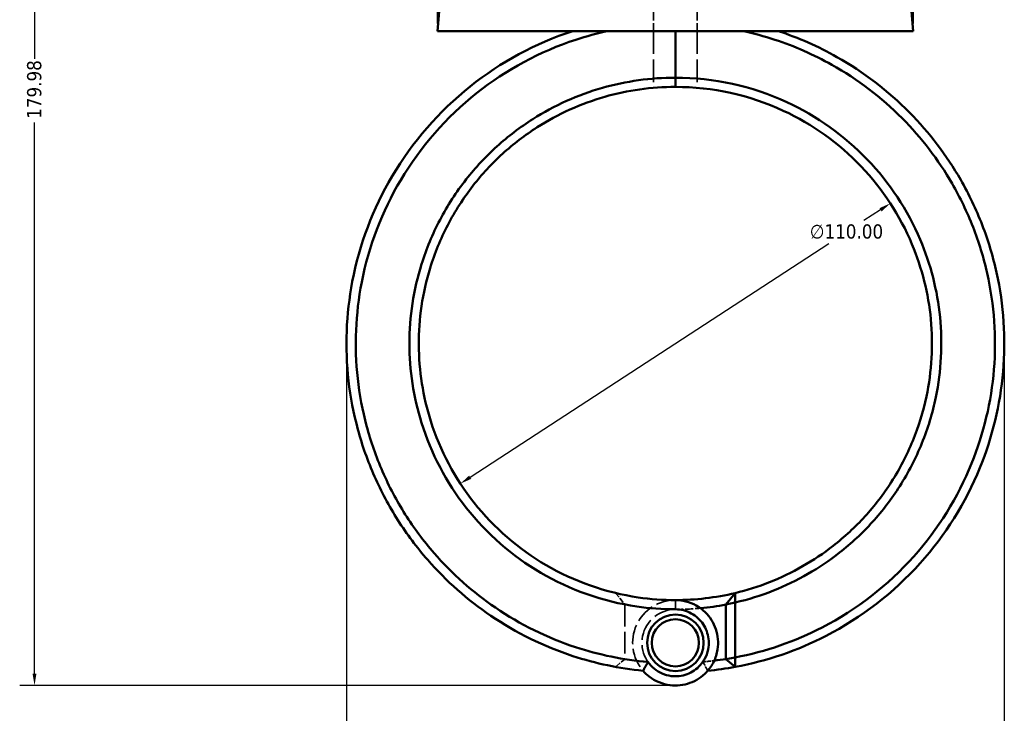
# Model space of a CAD drawing. Header units: millimetres. Extents: x 0 to 898, y 0 to 841.
# Tile 3 of 7: x 274 to 485, y 244 to 392. Entities that reach past the tile are written whole.
import ezdxf

# ---------------------------------------------------------------- set-up
doc = ezdxf.new("R2010")
doc.units = ezdxf.units.MM
doc.linetypes.add('DASHED', pattern=[0.2067, 0.1654, -0.0413])
for name, color, linetype, lineweight in [('Dimension (ANSI)', 7, 'Continuous', 25), ('Hidden (ANSI)', 7, 'DASHED', 35), ('Hidden Narrow (ANSI)', 7, 'DASHED', 25), ('Visible (ANSI)', 7, 'Continuous', 50), ('Visible Narrow (ANSI)', 7, 'Continuous', 35)]:
    doc.layers.add(name, color=color, linetype=linetype, lineweight=lineweight)
doc.styles.add('Note Text (ANSI)', font='tahoma.ttf')
doc.dimstyles.new('Default - mm (ANSI)', dxfattribs={"dimtxt": 3.048, "dimasz": 2.5, "dimexe": 3.175, "dimexo": 1.6002, "dimgap": 0.8, "dimtad": 0, "dimtoh": 1, "dimrnd": 1e-08, "dimzin": 4, "dimdsep": 46, "dimtxsty": 'Note Text (ANSI)', "dimcen": 0.09, "dimdle": 10, "dimclrd": 256, "dimclre": 256, "dimclrt": 256, "dimadec": 1, "dimazin": 1, "dimtfac": 1, "dimtofl": 0, "dimtmove": 0, "dimatfit": 3, "dimfxl": 1, "dimtolj": 1, "dimtzin": 4, "dimlwd": -1, "dimlwe": -1, "dimarcsym": 0})

# ---------------------------------------------------------------- blocks, each defined once
blk = doc.blocks.new('*D7')
at = {"layer": 'Defpoints', "color": 0, "transparency": 16777216}
for p in [(460.66, 352.91), (368.51, 292.84)]:
    blk.add_point(p, dxfattribs=at)
at = {"layer": 'Dimension (ANSI)', "transparency": 16777216}
for p, q in [((458.57, 351.54), (454.99, 349.21)), ((370.61, 294.2), (447.5, 344.33))]:
    blk.add_line(p, q, dxfattribs=at)
for points in [[(458.34, 351.89), (458.79, 351.19), (460.66, 352.91)], [(370.38, 294.55), (370.83, 293.85), (368.51, 292.84)]]:
    blk.add_solid(points, dxfattribs=at)
at = {"layer": 'Dimension (ANSI)', "transparency": 16777216, "insert": (443.4, 348.41), "char_height": 3.048, "attachment_point": 1, "style": 'Note Text (ANSI)'}
blk.add_mtext('\\A1;∅110.00', dxfattribs=at)
blk = doc.blocks.new('*D8')
at = {"layer": 'Defpoints', "color": 0, "transparency": 16777216}
for p in [(485.04, 325.49), (344.09, 322.87), (485.04, 186.87)]:
    blk.add_point(p, dxfattribs=at)
at = {"layer": 'Dimension (ANSI)', "transparency": 16777216}
for p, q in [((485.04, 323.89), (485.04, 183.7)), ((344.09, 321.27), (344.09, 183.7)), ((346.59, 186.87), (447.27, 186.87)), ((482.54, 186.87), (460.9, 186.87))]:
    blk.add_line(p, q, dxfattribs=at)
for points in [[(346.59, 187.29), (346.59, 186.46), (344.09, 186.87)], [(482.54, 187.29), (482.54, 186.46), (485.04, 186.87)]]:
    blk.add_solid(points, dxfattribs=at)
at = {"layer": 'Dimension (ANSI)', "transparency": 16777216, "insert": (448.07, 188.46), "char_height": 3.048, "attachment_point": 1, "style": 'Note Text (ANSI)'}
blk.add_mtext('\\A1;140.95', dxfattribs=at)
blk = doc.blocks.new('*D9')
at = {"layer": 'Defpoints', "color": 0, "transparency": 16777216}
for p in [(277.23, 429.55), (377.93, 429.55), (415.19, 249.57)]:
    blk.add_point(p, dxfattribs=at)
at = {"layer": 'Dimension (ANSI)', "transparency": 16777216}
for p, q in [((376.33, 429.55), (274.05, 429.55)), ((277.23, 427.05), (277.23, 383.92)), ((277.23, 252.07), (277.23, 370.22)), ((413.59, 249.57), (274.05, 249.57))]:
    blk.add_line(p, q, dxfattribs=at)
for points in [[(276.81, 427.05), (277.64, 427.05), (277.23, 429.55)], [(276.81, 252.07), (277.64, 252.07), (277.23, 249.57)]]:
    blk.add_solid(points, dxfattribs=at)
at = {"layer": 'Dimension (ANSI)', "transparency": 16777216, "insert": (275.63, 371.02), "char_height": 3.048, "attachment_point": 1, "rotation": 90, "style": 'Note Text (ANSI)'}
blk.add_mtext('\\A1;179.98', dxfattribs=at)
blk = doc.blocks.new('*D10')
at = {"layer": 'Defpoints', "color": 0, "transparency": 16777216}
for p in [(363.59, 483.85), (363.59, 389.85), (465.59, 389.85)]:
    blk.add_point(p, dxfattribs=at)
at = {"layer": 'Dimension (ANSI)', "transparency": 16777216}
for p, q in [((363.59, 391.45), (363.59, 487.02)), ((465.59, 391.45), (465.59, 487.02)), ((366.09, 483.85), (405.87, 483.85)), ((463.09, 483.85), (423.3, 483.85))]:
    blk.add_line(p, q, dxfattribs=at)
for points in [[(366.09, 484.26), (366.09, 483.43), (363.59, 483.85)], [(463.09, 484.26), (463.09, 483.43), (465.59, 483.85)]]:
    blk.add_solid(points, dxfattribs=at)
at = {"layer": 'Dimension (ANSI)', "transparency": 16777216, "insert": (406.67, 486.14), "char_height": 3.048, "attachment_point": 1, "style": 'Note Text (ANSI)'}
blk.add_mtext('\\A1;{\\fAIGDT|b0|i0;\\H3.0480;\\ln}\\fTahoma|b0|i0;\\H3.0480;102.00', dxfattribs=at)

msp = doc.modelspace()

# ---------------------------------------------------------------- linework, layer by layer
at = {"layer": 'Hidden (ANSI)', "ltscale": 14.961292}
for p, q in [((409.929, 397.703), (409.929, 389.848)), ((419.244, 397.703), (419.244, 389.848))]:
    msp.add_line(p, q, dxfattribs=at)
at = {"layer": 'Hidden (ANSI)', "ltscale": 29.445038}
for p, q in [((409.929, 389.848), (409.929, 377.675)), ((419.244, 389.848), (419.244, 377.675))]:
    msp.add_line(p, q, dxfattribs=at)
at = {"layer": 'Hidden (ANSI)', "ltscale": 7.016547}
msp.add_line((401.783, 269.384), (403.736, 266.954), dxfattribs=at)
at = {"layer": 'Hidden (ANSI)', "ltscale": 28.247301}
msp.add_line((403.736, 266.915), (403.736, 255.238), dxfattribs=at)
at = {"layer": 'Hidden (ANSI)', "ltscale": 6.189257}
msp.add_line((403.736, 255.213), (401.765, 253.549), dxfattribs=at)
at = {"layer": 'Hidden (ANSI)', "ltscale": 26.406904}
msp.add_arc((414.586, 322.873), 57, 259.02674, 270, dxfattribs=at)
at = {"layer": 'Hidden (ANSI)', "ltscale": 25.314264}
msp.add_arc((414.586, 258.713), 9.16, 90, 220.91607, dxfattribs=at)
at = {"layer": 'Hidden (ANSI)', "ltscale": 10.260382}
msp.add_arc((414.586, 322.873), 57, 270, 275.41489, dxfattribs=at)
at = {"layer": 'Hidden (ANSI)', "ltscale": 28.438055}
for start, end in [(90, 325.19061), (214.80939, 90)]:
    msp.add_arc((414.586, 258.713), 7.16, start, end, dxfattribs=at)
at = {"layer": 'Hidden (ANSI)', "ltscale": 9.542219}
msp.add_arc((414.586, 322.873), 68.5, 260.8863, 265.07675, dxfattribs=at)
at = {"layer": 'Hidden (ANSI)', "ltscale": 4.674237}
msp.add_arc((414.586, 322.873), 68.5, 274.92325, 276.97596, dxfattribs=at)
at = {"layer": 'Hidden (ANSI)', "ltscale": 0.103044}
msp.add_rational_spline([(403.736, 266.915), (403.736, 266.934), (403.736, 266.954)], [1.16932396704, 1.16933031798, 1.1693365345], degree=2, dxfattribs=at)
at = {"layer": 'Hidden (ANSI)', "ltscale": 0.066368}
msp.add_rational_spline([(403.736, 255.213), (403.736, 255.225), (403.736, 255.238)], [1.39367991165, 1.3938952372, 1.39411055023], degree=2, dxfattribs=at)
at = {"layer": 'Hidden (ANSI)', "ltscale": 5.63256}
for points in [[(407.665, 252.714), (407.994, 253.351), (408.344, 253.997), (408.708, 254.626)], [(420.465, 254.626), (420.829, 253.997), (421.179, 253.351), (421.508, 252.714)]]:
    msp.add_open_spline(points, degree=3, dxfattribs=at)
at = {"layer": 'Hidden Narrow (ANSI)', "ltscale": 0.045601}
msp.add_line((414.586, 265.874), (414.586, 265.891), dxfattribs=at)
at = {"layer": 'Visible (ANSI)'}
for p, q in [((364.381, 398.935), (363.586, 389.848)), ((464.791, 398.935), (465.586, 389.848)), ((363.586, 389.848), (465.586, 389.848)), ((414.586, 389.848), (414.586, 379.854)), ((414.586, 379.854), (414.586, 389.848)), ((414.586, 377.873), (414.586, 379.854)), ((414.586, 379.854), (414.586, 377.873)), ((425.436, 266.954), (427.39, 269.384)), ((427.436, 267.359), (425.436, 266.954)), ((425.436, 266.954), (425.436, 255.213)), ((427.436, 255.571), (427.436, 267.359)), ((425.436, 255.213), (427.436, 255.571)), ((427.408, 253.549), (425.436, 255.213))]:
    msp.add_line(p, q, dxfattribs=at)
for radius in [6.06, 5.06]:
    msp.add_circle((414.586, 258.713), radius, dxfattribs=at)
for radius, start, end in [(55, 270, 283.46112), (57, 275.41489, 280.97326), (70.5, 275.63458, 280.47851), (68.5, 276.97596, 279.1137)]:
    msp.add_arc((414.586, 322.873), radius, start, end, dxfattribs=at)
for points, knots in [([(392.573, 389.848), (384.617, 387.233), (377.136, 383.187), (363.917, 372.631), (358.223, 366.074), (349.767, 351.755), (346.868, 344.079), (344.006, 329.15), (343.734, 321.957), (344.54, 314.89), (344.943, 311.357), (345.613, 307.855), (347.473, 300.994), (348.663, 297.635), (351.533, 291.137), (353.214, 287.997), (357.029, 282.008), (359.162, 279.158), (365.467, 271.943), (370.021, 267.914), (380.447, 260.842), (386.4, 257.92), (397.514, 254.279), (402.562, 253.217), (407.665, 252.714)], [0.3163412, 0.3163412, 0.3163412, 0.3163412, 0.6713834, 0.6713834, 1.034028, 1.034028, 1.377619, 1.377619, 1.6804056, 1.6804056, 1.6804056, 1.8317989, 1.8317989, 1.9831922, 1.9831922, 2.1345855, 2.1345855, 2.2859788, 2.2859788, 2.5433475, 2.5433475, 2.8238073, 2.8238073, 3.0428641, 3.0428641, 3.0428641, 3.0428641]), ([(408.714, 254.606), (403.439, 255.06), (398.217, 256.129), (387.106, 259.784), (381.307, 262.643), (371.159, 269.559), (366.731, 273.497), (360.61, 280.545), (358.54, 283.327), (354.844, 289.173), (353.218, 292.236), (350.446, 298.572), (349.3, 301.846), (347.515, 308.529), (346.876, 311.938), (346.498, 315.376), (345.741, 322.252), (346.033, 329.242), (348.868, 343.734), (351.711, 351.174), (359.96, 365.036), (365.498, 371.375), (378.329, 381.57), (385.579, 385.472), (393.282, 387.994), (395.53, 388.729), (397.816, 389.349), (400.127, 389.848)], [-3.0557292, -3.0557292, -3.0557292, -3.0557292, -2.8238073, -2.8238073, -2.5433475, -2.5433475, -2.2859788, -2.2859788, -2.1345855, -2.1345855, -1.9831922, -1.9831922, -1.8317989, -1.8317989, -1.6804056, -1.6804056, -1.6804056, -1.377619, -1.377619, -1.034028, -1.034028, -0.6713834, -0.6713834, -0.3163412, -0.3163412, -0.3163412, -0.2127394, -0.2127394, -0.2127394, -0.2127394]), ([(427.408, 253.549), (434.178, 254.801), (440.764, 257.052), (454.474, 264.119), (461.345, 269.423), (472.442, 281.786), (476.792, 288.726), (482.536, 302.782), (484.223, 309.772), (484.83, 316.86), (485.133, 320.404), (485.168, 323.972), (484.698, 331.075), (484.194, 334.609), (482.657, 341.563), (481.624, 344.983), (479.054, 351.629), (477.515, 354.856), (472.727, 363.205), (469.029, 368.073), (460.172, 377.049), (454.92, 381.065), (445.206, 386.543), (440.974, 388.41), (436.6, 389.848)], [0.1836005, 0.1836005, 0.1836005, 0.1836005, 0.4777172, 0.4777172, 0.842243, 0.842243, 1.1864566, 1.1864566, 1.4892735, 1.4892735, 1.4892735, 1.640682, 1.640682, 1.7920905, 1.7920905, 1.9434989, 1.9434989, 2.0949074, 2.0949074, 2.3523018, 2.3523018, 2.630053, 2.630053, 2.8252515, 2.8252515, 2.8252515, 2.8252515]), ([(429.046, 389.848), (431.357, 389.349), (433.643, 388.729), (435.891, 387.994), (440.126, 386.607), (444.225, 384.806), (453.641, 379.52), (458.737, 375.643), (467.345, 366.968), (470.945, 362.26), (475.618, 354.176), (477.122, 351.05), (479.641, 344.608), (480.656, 341.291), (482.174, 334.542), (482.678, 331.109), (483.161, 324.208), (483.14, 320.739), (482.859, 317.292), (482.295, 310.397), (480.68, 303.589), (475.138, 289.887), (470.924, 283.112), (460.148, 271.035), (453.463, 265.848), (440.214, 258.988), (433.915, 256.808), (427.436, 255.571)], [-2.9288532, -2.9288532, -2.9288532, -2.9288532, -2.8252515, -2.8252515, -2.8252515, -2.630053, -2.630053, -2.3523018, -2.3523018, -2.0949074, -2.0949074, -1.9434989, -1.9434989, -1.7920905, -1.7920905, -1.640682, -1.640682, -1.4892735, -1.4892735, -1.4892735, -1.1864566, -1.1864566, -0.842243, -0.842243, -0.4777172, -0.4777172, -0.1887605, -0.1887605, -0.1887605, -0.1887605]), ([(414.586, 379.854), (409.308, 379.854), (404.029, 379.116), (393.687, 376.168), (388.639, 373.902), (381.299, 369.24), (378.728, 367.283), (373.952, 362.962), (371.748, 360.6), (367.629, 355.357), (365.746, 352.452), (362.535, 346.349), (361.207, 343.153), (358.464, 334.373), (357.586, 328.623), (357.586, 322.873), (357.586, 317.123), (358.464, 311.373), (362.235, 299.303), (365.499, 293.101), (374.149, 282.09), (379.596, 277.333), (392.033, 270.034), (399.058, 267.562), (409.038, 266.095), (411.812, 265.892), (414.586, 265.892)], [-3.1415927, -3.1415927, -3.1415927, -3.1415927, -2.8638463, -2.8638463, -2.5757088, -2.5757088, -2.4062161, -2.4062161, -2.2367234, -2.2367234, -2.0551872, -2.0551872, -1.8736509, -1.8736509, -1.5707963, -1.5707963, -1.5707963, -1.2679417, -1.2679417, -0.9048692, -0.9048692, -0.5307408, -0.5307408, -0.1459544, -0.1459544, 0, 0, 0, 0]), ([(414.586, 267.873), (411.924, 267.873), (409.262, 268.067), (399.682, 269.468), (392.934, 271.829), (380.969, 278.811), (375.717, 283.364), (367.351, 293.927), (364.181, 299.885), (360.489, 311.504), (359.615, 317.047), (359.587, 322.599), (359.559, 328.151), (360.379, 333.711), (362.991, 342.213), (364.261, 345.311), (367.341, 351.228), (369.152, 354.048), (373.12, 359.14), (375.246, 361.436), (379.858, 365.636), (382.343, 367.54), (389.443, 372.076), (394.331, 374.282), (404.352, 377.154), (409.469, 377.873), (414.586, 377.873)], [0, 0, 0, 0, 0.1459544, 0.1459544, 0.5307408, 0.5307408, 0.9048692, 0.9048692, 1.2679417, 1.2679417, 1.5707963, 1.5707963, 1.5707963, 1.8736509, 1.8736509, 2.0551872, 2.0551872, 2.2367234, 2.2367234, 2.4062161, 2.4062161, 2.5757088, 2.5757088, 2.8638463, 2.8638463, 3.1415927, 3.1415927, 3.1415927, 3.1415927]), ([(427.436, 267.359), (430.213, 268.001), (432.942, 268.852), (440.681, 271.919), (445.477, 274.673), (452.316, 280.04), (454.68, 282.243), (459.002, 287.015), (460.96, 289.584), (464.538, 295.21), (466.123, 298.288), (468.713, 304.679), (469.716, 307.992), (471.573, 316.997), (471.876, 322.801), (471.306, 328.519), (470.736, 334.238), (469.295, 339.869), (464.35, 351.502), (460.49, 357.35), (450.796, 367.449), (444.91, 371.642), (431.003, 378.053), (422.797, 379.854), (414.586, 379.854)], [-2.9142727, -2.9142727, -2.9142727, -2.9142727, -2.764311, -2.764311, -2.476217, -2.476217, -2.30675, -2.30675, -2.1372829, -2.1372829, -1.9557219, -1.9557219, -1.7741609, -1.7741609, -1.4715087, -1.4715087, -1.4715087, -1.1688566, -1.1688566, -0.8058694, -0.8058694, -0.4319915, -0.4319915, 0, 0, 0, 0]), ([(414.586, 377.873), (422.546, 377.873), (430.501, 376.118), (443.966, 369.876), (449.658, 365.795), (459.009, 355.982), (462.721, 350.305), (467.453, 339.03), (468.819, 333.58), (469.342, 328.053), (469.865, 322.527), (469.544, 316.925), (467.711, 308.249), (466.728, 305.059), (464.204, 298.912), (462.664, 295.954), (459.196, 290.553), (457.302, 288.088), (453.128, 283.513), (450.847, 281.403), (444.258, 276.265), (439.644, 273.631), (432.357, 270.759), (429.894, 269.983), (427.39, 269.384)], [0, 0, 0, 0, 0.4319915, 0.4319915, 0.8058694, 0.8058694, 1.1688566, 1.1688566, 1.4715087, 1.4715087, 1.4715087, 1.7741609, 1.7741609, 1.9557219, 1.9557219, 2.1372829, 2.1372829, 2.30675, 2.30675, 2.476217, 2.476217, 2.764311, 2.764311, 2.9054762, 2.9054762, 2.9054762, 2.9054762]), ([(427.436, 267.359), (427.428, 267.696), (427.42, 268.033), (427.405, 268.708), (427.397, 269.046), (427.39, 269.384)], [-0.3050467, -0.3050467, -0.3050467, -0.3050467, -0.15256078, -0.15256078, 0, 0, 0, 0]), ([(407.665, 252.714), (408.056, 252.262), (408.491, 251.85), (410.257, 250.475), (411.821, 249.829), (414.871, 249.444), (416.343, 249.608), (419.05, 250.586), (420.284, 251.397), (421.89, 253.111), (422.412, 253.865), (422.812, 254.683), (423.213, 255.5), (423.492, 256.381), (423.863, 258.74), (423.737, 260.258), (422.799, 263.01), (422.021, 264.253), (419.854, 266.376), (418.405, 267.194), (416.107, 267.778), (415.347, 267.873), (414.586, 267.873)], [-4.0214066, -4.0214066, -4.0214066, -4.0214066, -3.8218289, -3.8218289, -3.2709909, -3.2709909, -2.7840076, -2.7840076, -2.3010087, -2.3010087, -1.9991344, -1.9991344, -1.9991344, -1.6972601, -1.6972601, -1.2142613, -1.2142613, -0.754496, -0.754496, -0.2416885, -0.2416885, 0, 0, 0, 0]), ([(414.586, 265.892), (415.162, 265.892), (415.737, 265.822), (417.482, 265.392), (418.591, 264.789), (420.284, 263.198), (420.909, 262.257), (421.698, 260.139), (421.835, 258.955), (421.598, 257.087), (421.397, 256.383), (421.097, 255.725), (420.796, 255.067), (420.396, 254.455), (419.144, 253.057), (418.165, 252.389), (416, 251.58), (414.815, 251.444), (412.365, 251.763), (411.113, 252.299), (409.565, 253.551), (409.1, 254.051), (408.714, 254.606)], [0, 0, 0, 0, 0.2416885, 0.2416885, 0.754496, 0.754496, 1.2142613, 1.2142613, 1.6972601, 1.6972601, 1.9991344, 1.9991344, 1.9991344, 2.3010087, 2.3010087, 2.7840076, 2.7840076, 3.2709909, 3.2709909, 3.8218289, 3.8218289, 4.1046277, 4.1046277, 4.1046277, 4.1046277]), ([(427.408, 253.549), (427.413, 253.886), (427.418, 254.222), (427.427, 254.896), (427.432, 255.233), (427.436, 255.571)], [-0.26552249, -0.26552249, -0.26552249, -0.26552249, -0.13277778, -0.13277778, 0, 0, 0, 0]), ([(408.714, 254.606), (408.534, 254.294), (408.357, 253.979), (408.014, 253.348), (407.845, 253.03), (407.68, 252.712)], [-0.27669932, -0.27669932, -0.27669932, -0.27669932, -0.13854961, -0.13854961, 0, 0, 0, 0])]:
    msp.add_open_spline(points, degree=3, knots=knots, dxfattribs=at)
msp.add_open_spline([(407.68, 252.712), (407.675, 252.713), (407.67, 252.713), (407.665, 252.714)], degree=3, dxfattribs=at)
at = {"layer": 'Visible Narrow (ANSI)'}
msp.add_line((414.586, 265.991), (414.586, 267.774), dxfattribs=at)

# ---------------------------------------------------------------- dimensions: what is measured, and where the dimension line sits
at = {"layer": 'Dimension (ANSI)'}
dim = msp.add_linear_dim(base=(363.586, 483.848), p1=(465.586, 389.848), p2=(363.586, 389.848), angle=180, text='{\\fAIGDT|b0|i0;\\H3.0480;\\ln}\\fTahoma|b0|i0;\\H3.0480;<>', dimstyle='Default - mm (ANSI)', override={"dimgap": 0.8, "dimtoh": 0, "dimdec": 2, "dimtol": 0, "dimlim": 0, "dimtp": 0, "dimtm": 0, "dimtdec": 2, "dimatfit": 1}, dxfattribs=at)
dim.commit()
dim.dimension.update_dxf_attribs({"geometry": '*D10', "text_midpoint": (414.586, 483.848), "dimtype": 160})
for base, p1, p2, angle, picture, middle in [((277.227, 429.553), (415.186, 249.573), (377.93, 429.553), 90, '*D9', (277.227, 377.073)), ((485.038, 186.873), (344.086, 322.873), (485.038, 325.487), 180, '*D8', (454.086, 186.873))]:
    dim = msp.add_linear_dim(base=base, p1=p1, p2=p2, angle=angle, dimstyle='Default - mm (ANSI)', override={"dimgap": 0.8, "dimtoh": 0, "dimdec": 2, "dimtol": 0, "dimlim": 0, "dimtp": 0, "dimtm": 0, "dimtdec": 2, "dimatfit": 1}, dxfattribs=at)
    dim.commit()
    dim.dimension.update_dxf_attribs({"geometry": picture, "text_midpoint": middle, "dimtype": 160})
dim = msp.add_diameter_dim_2p(p1=(368.511, 292.838), p2=(460.661, 352.908), dimstyle='Default - mm (ANSI)', override={"dimgap": 0.8, "dimtih": 1, "dimdec": 2, "dimlfac": 1, "dimtol": 0, "dimlim": 0, "dimtp": 0, "dimtm": 0, "dimtdec": 2, "dimtofl": 1, "dimatfit": 2}, dxfattribs=at)
dim.commit()
dim.dimension.update_dxf_attribs({"geometry": '*D7', "text_midpoint": (451.243, 346.768), "dimtype": 163})

doc.saveas('drawing.dxf')
